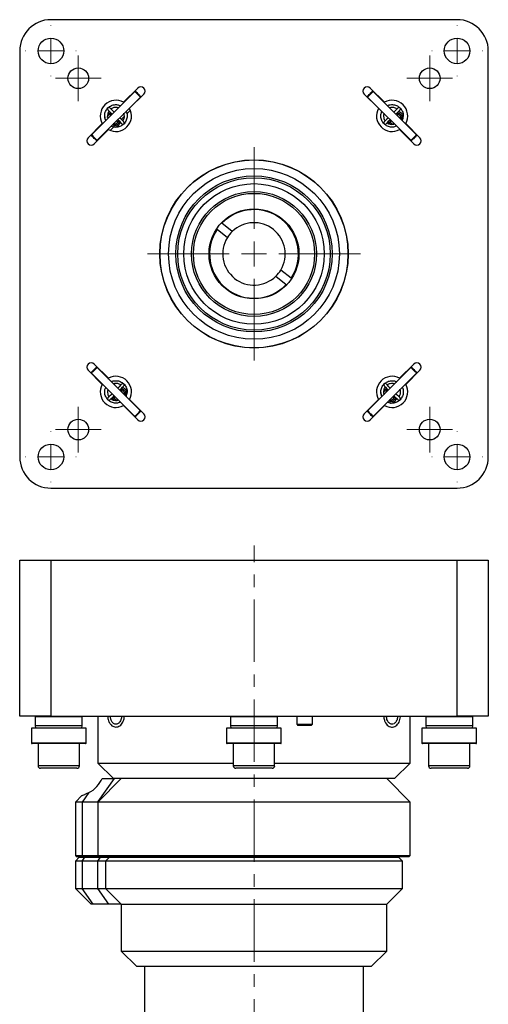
# Model space of a CAD drawing. Header units: inches. Extents: x 0.9 to 20.1, y 0.3 to 16.1.
# Tile 5 of 6: x 9 to 12.8, y 8.2 to 16.1. Entities that reach past the tile are written whole.
import ezdxf

# ---------------------------------------------------------------- set-up
doc = ezdxf.new("R2010")
doc.units = ezdxf.units.IN
doc.header["$MEASUREMENT"] = 0
doc.linetypes.add('CENTERX2', pattern=[0.8, 0.5, -0.1, 0.1, -0.1])

# ---------------------------------------------------------------- blocks, each defined once
blk = doc.blocks.new('SW_CENTERMARKSYMBOL_0')
at = {"color": 0, "linetype": 'Continuous', "lineweight": 0}
for p, q in [((0, 0.2), (0, 0.8535)), ((0, 0), (0, 0.1)), ((-0.2, 0), (-0.8535, 0)), ((0, 0), (-0.1, 0)), ((0, 0), (0, -0.1)), ((0, 0), (0.1, 0)), ((0.2, 0), (0.8535, 0)), ((0, -0.2), (0, -0.8535))]:
    blk.add_line(p, q, dxfattribs=at)
blk = doc.blocks.new('SW_CENTERMARKSYMBOL_1')
at = {"color": 0, "linetype": 'Continuous', "lineweight": 0}
for p, q in [((0, 0.1), (0, 0.1827)), ((0, 0), (0, 0.1)), ((-0.1, 0), (-0.1827, 0)), ((0, 0), (-0.1, 0)), ((0, 0), (0, -0.1)), ((0, 0), (0.1, 0)), ((0.1, 0), (0.1827, 0)), ((0, -0.1), (0, -0.1827))]:
    blk.add_line(p, q, dxfattribs=at)
blk = doc.blocks.new('SW_CENTERMARKSYMBOL_2')
at = {"color": 0, "linetype": 'Continuous', "lineweight": 0}
for p, q in [((0, 0.2), (0, 0.2025)), ((0, 0), (0, 0.1)), ((-0.2, 0), (-0.2025, 0)), ((0, 0), (-0.1, 0)), ((0, 0), (0, -0.1)), ((0, 0), (0.1, 0)), ((0.2, 0), (0.2025, 0)), ((0, -0.2), (0, -0.2025))]:
    blk.add_line(p, q, dxfattribs=at)
blk = doc.blocks.new('SW_CENTERMARKSYMBOL_3')
at = {"color": 0, "linetype": 'Continuous', "lineweight": 0}
for p, q in [((0, 0.2), (0, 0.2025)), ((0, 0), (0, 0.1)), ((-0.2, 0), (-0.2025, 0)), ((0, 0), (-0.1, 0)), ((0, 0), (0, -0.1)), ((0, 0), (0.1, 0)), ((0.2, 0), (0.2025, 0)), ((0, -0.2), (0, -0.2025))]:
    blk.add_line(p, q, dxfattribs=at)
blk = doc.blocks.new('SW_CENTERMARKSYMBOL_4')
at = {"color": 0, "linetype": 'Continuous', "lineweight": 0}
for p, q in [((0, 0.1), (0, 0.1827)), ((0, 0), (0, 0.1)), ((-0.1, 0), (-0.1827, 0)), ((0, 0), (-0.1, 0)), ((0, 0), (0, -0.1)), ((0, 0), (0.1, 0)), ((0.1, 0), (0.1827, 0)), ((0, -0.1), (0, -0.1827))]:
    blk.add_line(p, q, dxfattribs=at)
blk = doc.blocks.new('SW_CENTERMARKSYMBOL_5')
at = {"color": 0, "linetype": 'Continuous', "lineweight": 0}
for p, q in [((0, 0.1), (0, 0.1827)), ((0, 0), (0, 0.1)), ((-0.1, 0), (-0.1827, 0)), ((0, 0), (-0.1, 0)), ((0, 0), (0, -0.1)), ((0, 0), (0.1, 0)), ((0.1, 0), (0.1827, 0)), ((0, -0.1), (0, -0.1827))]:
    blk.add_line(p, q, dxfattribs=at)
blk = doc.blocks.new('SW_CENTERMARKSYMBOL_6')
at = {"color": 0, "linetype": 'Continuous', "lineweight": 0}
for p, q in [((0, 0.2), (0, 0.2025)), ((0, 0), (0, 0.1)), ((-0.2, 0), (-0.2025, 0)), ((0, 0), (-0.1, 0)), ((0, 0), (0, -0.1)), ((0, 0), (0.1, 0)), ((0.2, 0), (0.2025, 0)), ((0, -0.2), (0, -0.2025))]:
    blk.add_line(p, q, dxfattribs=at)
blk = doc.blocks.new('SW_CENTERMARKSYMBOL_7')
at = {"color": 0, "linetype": 'Continuous', "lineweight": 0}
for p, q in [((0, 0.1), (0, 0.1827)), ((0, 0), (0, 0.1)), ((-0.1, 0), (-0.1827, 0)), ((0, 0), (-0.1, 0)), ((0, 0), (0, -0.1)), ((0, 0), (0.1, 0)), ((0.1, 0), (0.1827, 0)), ((0, -0.1), (0, -0.1827))]:
    blk.add_line(p, q, dxfattribs=at)
blk = doc.blocks.new('SW_CENTERMARKSYMBOL_8')
at = {"color": 0, "linetype": 'Continuous', "lineweight": 0}
for p, q in [((0, 0.2), (0, 0.2025)), ((0, 0), (0, 0.1)), ((-0.2, 0), (-0.2025, 0)), ((0, 0), (-0.1, 0)), ((0, 0), (0, -0.1)), ((0, 0), (0.1, 0)), ((0.2, 0), (0.2025, 0)), ((0, -0.2), (0, -0.2025))]:
    blk.add_line(p, q, dxfattribs=at)

msp = doc.modelspace()

# ---------------------------------------------------------------- linework, layer by layer
at = {"color": 7, "linetype": 'Continuous', "lineweight": 25}
for p, q in [((12.5047, 16.1136), (9.2547, 16.1136)), ((9.0047, 15.8636), (9.0047, 12.6136)), ((12.7547, 12.6136), (12.7547, 15.8636)), ((9.926, 15.5388), (9.5795, 15.1924)), ((9.9491, 15.5666), (9.8354, 15.4528)), ((9.933, 15.5388), (9.926, 15.5388)), ((11.924, 15.4528), (11.8102, 15.5666)), ((11.8334, 15.5388), (11.8263, 15.5388)), ((12.1799, 15.1924), (11.8334, 15.5388)), ((9.6237, 15.1482), (9.9702, 15.4946)), ((9.8354, 15.4528), (9.8383, 15.4512)), ((9.8842, 15.4041), (9.9979, 15.5178)), ((9.9702, 15.4946), (9.9702, 15.5017)), ((11.7615, 15.5178), (11.8752, 15.4041)), ((11.7892, 15.5017), (11.7892, 15.4946)), ((11.7892, 15.4946), (12.1357, 15.1482)), ((11.9211, 15.4512), (11.924, 15.4528)), ((9.8914, 15.3886), (9.8632, 15.3606)), ((9.8825, 15.407), (9.8842, 15.4041)), ((11.8752, 15.4041), (11.8769, 15.407)), ((11.9605, 15.4293), (11.9705, 15.4324)), ((11.9739, 15.4107), (11.9614, 15.4068)), ((12.0456, 15.3731), (12.0389, 15.3823)), ((9.6861, 15.3355), (9.6866, 15.3256)), ((9.7325, 15.3543), (9.7391, 15.3519)), ((9.7833, 15.3077), (9.7856, 15.3011)), ((9.8416, 15.3392), (9.818, 15.3159)), ((9.842, 15.3541), (9.8382, 15.3666)), ((9.8607, 15.3675), (9.8637, 15.3576)), ((11.9738, 15.3011), (11.9761, 15.3077)), ((12.0203, 15.3519), (12.0269, 15.3543)), ((12.0512, 15.33), (12.0492, 15.3244)), ((12.0499, 15.3263), (12.0512, 15.3377)), ((12.0658, 15.3064), (12.0728, 15.3256)), ((9.6655, 15.2829), (9.5517, 15.1692)), ((9.6005, 15.1204), (9.7143, 15.2341)), ((9.6672, 15.28), (9.6655, 15.2829)), ((9.7143, 15.2341), (9.7113, 15.2358)), ((9.7568, 15.2553), (9.7286, 15.2274)), ((9.7378, 15.2622), (9.757, 15.2553)), ((9.7613, 15.2768), (9.754, 15.2795)), ((9.7577, 15.2782), (9.769, 15.2769)), ((9.8044, 15.2825), (9.8137, 15.2891)), ((12.048, 15.2358), (12.0451, 15.2341)), ((12.0451, 15.2341), (12.1588, 15.1204)), ((12.0939, 15.2829), (12.0922, 15.28)), ((12.2076, 15.1692), (12.0939, 15.2829)), ((9.5795, 15.1924), (9.5795, 15.1853)), ((9.6166, 15.1482), (9.6237, 15.1482)), ((12.1357, 15.1482), (12.1428, 15.1482)), ((12.1799, 15.1853), (12.1799, 15.1924)), ((10.5843, 14.4355), (10.6668, 14.3698)), ((10.706, 14.4185), (10.6234, 14.4842)), ((11.1765, 14.0439), (11.0939, 14.1097)), ((11.0552, 14.0606), (11.1378, 13.9949)), ((9.7143, 13.2431), (9.6005, 13.3569)), ((9.6163, 13.3288), (9.6166, 13.3291)), ((9.6237, 13.3291), (9.6166, 13.3291)), ((9.9702, 12.9826), (9.6237, 13.3291)), ((12.1357, 13.3291), (11.7892, 12.9826)), ((12.1588, 13.3569), (12.0451, 13.2431)), ((12.1428, 13.3291), (12.1357, 13.3291)), ((9.5517, 13.3081), (9.6655, 13.1943)), ((9.5795, 13.292), (9.5795, 13.2849)), ((9.5795, 13.2849), (9.926, 12.9385)), ((9.7113, 13.2415), (9.7143, 13.2431)), ((11.8334, 12.9385), (12.1799, 13.2849)), ((12.0451, 13.2431), (12.048, 13.2415)), ((12.0939, 13.1943), (12.2076, 13.3081)), ((12.1799, 13.2849), (12.1799, 13.292)), ((9.6655, 13.1943), (9.6672, 13.1973)), ((9.7508, 13.2196), (9.7608, 13.2227)), ((9.7642, 13.201), (9.7517, 13.1971)), ((9.7642, 13.201), (9.7691, 13.201)), ((9.8359, 13.1634), (9.8292, 13.1726)), ((12.0922, 13.1973), (12.0939, 13.1943)), ((9.764, 13.0914), (9.7664, 13.098)), ((9.8106, 13.1422), (9.8172, 13.1446)), ((9.8415, 13.1203), (9.8388, 13.1129)), ((9.8402, 13.1166), (9.8415, 13.128)), ((9.8561, 13.0967), (9.863, 13.1159)), ((11.9422, 13.1446), (11.9488, 13.1422)), ((11.993, 13.098), (11.9953, 13.0914)), ((12.0517, 13.1444), (12.0479, 13.1569)), ((12.0704, 13.1578), (12.0734, 13.1479)), ((9.8383, 13.0261), (9.8354, 13.0244)), ((9.8354, 13.0244), (9.9491, 12.9107)), ((9.8842, 13.0732), (9.8825, 13.0703)), ((9.9979, 12.9595), (9.8842, 13.0732)), ((11.8752, 13.0732), (11.7615, 12.9595)), ((11.8102, 12.9107), (11.924, 13.0244)), ((11.8769, 13.0703), (11.8752, 13.0732)), ((11.924, 13.0244), (11.9211, 13.0261)), ((11.9475, 13.0525), (11.9667, 13.0456)), ((11.9711, 13.0671), (11.9637, 13.0698)), ((11.9674, 13.0685), (11.9787, 13.0672)), ((12.0141, 13.0728), (12.0234, 13.0794)), ((9.926, 12.9385), (9.933, 12.9385)), ((9.9697, 12.9822), (9.9702, 12.9826)), ((9.9702, 12.9756), (9.9702, 12.9826)), ((11.7892, 12.9826), (11.7892, 12.9756)), ((11.8263, 12.9385), (11.8334, 12.9385)), ((9.2547, 12.3636), (12.5047, 12.3636)), ((9.0047, 10.5383), (9.0047, 11.7883)), ((9.0047, 11.7883), (9.2547, 11.7883)), ((9.2547, 11.7883), (9.2547, 10.5383)), ((9.2547, 11.7883), (12.5047, 11.7883)), ((12.5047, 10.5383), (12.5047, 11.7883)), ((12.5047, 11.7883), (12.7547, 11.7883)), ((12.7547, 11.7883), (12.7547, 10.5383)), ((9.2547, 10.5383), (9.0047, 10.5383)), ((9.1297, 10.5333), (9.1297, 10.4602)), ((9.2547, 10.5383), (12.5047, 10.5383)), ((9.5047, 10.4602), (9.5047, 10.5333)), ((9.6297, 10.5383), (9.6297, 10.1633)), ((10.6922, 10.5333), (10.6922, 10.4602)), ((11.0672, 10.4602), (11.0672, 10.5333)), ((11.2216, 10.5383), (11.2216, 10.4733)), ((11.3466, 10.4733), (11.3466, 10.5383)), ((12.1297, 10.1633), (12.1297, 10.5383)), ((12.2547, 10.5333), (12.2547, 10.4602)), ((12.7547, 10.5383), (12.5047, 10.5383)), ((12.6297, 10.4602), (12.6297, 10.5333)), ((9.0984, 10.4435), (9.0984, 10.3235)), ((9.5359, 10.4435), (9.0984, 10.4435)), ((9.5359, 10.3235), (9.5359, 10.4435)), ((10.6609, 10.4435), (10.6609, 10.3235)), ((11.0984, 10.4435), (10.6609, 10.4435)), ((11.0984, 10.3235), (11.0984, 10.4435)), ((11.2216, 10.4733), (11.2316, 10.4633)), ((11.2216, 10.4733), (11.3003, 10.4733)), ((11.2977, 10.4633), (11.2316, 10.4633)), ((11.3366, 10.4633), (11.2977, 10.4633)), ((11.3003, 10.4733), (11.3466, 10.4733)), ((11.3366, 10.4633), (11.3466, 10.4733)), ((12.2234, 10.4435), (12.2234, 10.3235)), ((12.6609, 10.4435), (12.2234, 10.4435)), ((12.6609, 10.3235), (12.6609, 10.4435)), ((9.5309, 10.3185), (9.1034, 10.3185)), ((9.1518, 10.3185), (9.1518, 10.1413)), ((9.4825, 10.1413), (9.4825, 10.3185)), ((11.0934, 10.3185), (10.6659, 10.3185)), ((10.7143, 10.3185), (10.7143, 10.1413)), ((11.045, 10.1413), (11.045, 10.3185)), ((12.6559, 10.3185), (12.2284, 10.3185)), ((12.2768, 10.3185), (12.2768, 10.1413)), ((12.6075, 10.1413), (12.6075, 10.3185)), ((9.4387, 10.1216), (9.1715, 10.1216)), ((9.4629, 10.1216), (9.4387, 10.1216)), ((9.6297, 10.1633), (9.7547, 10.0383)), ((9.6297, 10.1633), (10.7143, 10.1633)), ((11.0159, 10.1216), (10.734, 10.1216)), ((11.0254, 10.1216), (11.0159, 10.1216)), ((11.045, 10.1633), (12.1297, 10.1633)), ((12.0047, 10.0383), (12.1297, 10.1633)), ((12.5879, 10.1216), (12.2965, 10.1216)), ((9.8172, 10.0383), (9.6297, 9.8508)), ((9.6636, 10.0383), (9.7547, 10.0383)), ((10.8797, 10.0383), (9.7547, 10.0383)), ((12.0047, 10.0383), (10.8797, 10.0383)), ((12.1297, 9.8508), (11.9422, 10.0383)), ((9.5026, 9.903), (9.4504, 9.8508)), ((9.5587, 9.9268), (9.5047, 9.8508)), ((9.4504, 9.8508), (9.4504, 9.4233)), ((9.5047, 9.8508), (9.4504, 9.8508)), ((9.6297, 9.8508), (9.5047, 9.8508)), ((9.5047, 9.8508), (9.5047, 9.4233)), ((9.6297, 9.8508), (9.6297, 9.4233)), ((12.1297, 9.8508), (9.6297, 9.8508)), ((12.1297, 9.4233), (12.1297, 9.8508)), ((9.4504, 9.4233), (9.4604, 9.4133)), ((9.4504, 9.4233), (9.5047, 9.4233)), ((9.4817, 9.4083), (9.4504, 9.3771)), ((9.5118, 9.4133), (9.4604, 9.4133)), ((9.4817, 9.4083), (9.5269, 9.4083)), ((9.5047, 9.4233), (9.6297, 9.4233)), ((9.5118, 9.4133), (9.5047, 9.4233)), ((9.5047, 9.3771), (9.5269, 9.4083)), ((9.638, 9.4133), (9.5118, 9.4133)), ((9.5269, 9.4083), (9.652, 9.4083)), ((9.6297, 9.4233), (9.6397, 9.4133)), ((9.6297, 9.4233), (12.1297, 9.4233)), ((9.6298, 9.3771), (9.652, 9.4083)), ((12.1197, 9.4133), (9.6397, 9.4133)), ((9.652, 9.4083), (9.7234, 9.4083)), ((9.7234, 9.4083), (9.6922, 9.3771)), ((9.7234, 9.4083), (12.0359, 9.4083)), ((9.7993, 9.4083), (9.7993, 9.4133)), ((9.7997, 9.4133), (9.7997, 9.4083)), ((11.9597, 9.4083), (11.9597, 9.4133)), ((12.0672, 9.3771), (12.0359, 9.4083)), ((12.1197, 9.4133), (12.1297, 9.4233)), ((9.4504, 9.3771), (9.4504, 9.1583)), ((9.5047, 9.3771), (9.4504, 9.3771)), ((9.6298, 9.3771), (9.5047, 9.3771)), ((9.5047, 9.3771), (9.5047, 9.1583)), ((9.6922, 9.3771), (9.6298, 9.3771)), ((9.6298, 9.1583), (9.6298, 9.3771)), ((9.6922, 9.3771), (9.6922, 9.1583)), ((12.0672, 9.3771), (9.6922, 9.3771)), ((12.0672, 9.1583), (12.0672, 9.3771)), ((9.4504, 9.1583), (9.5754, 9.0333)), ((9.4504, 9.1583), (9.5047, 9.1583)), ((9.5935, 9.0333), (9.5047, 9.1583)), ((9.5047, 9.1583), (9.6298, 9.1583)), ((9.7187, 9.0333), (9.6298, 9.1583)), ((9.6298, 9.1583), (9.6922, 9.1583)), ((9.6922, 9.1583), (9.8172, 9.0333)), ((9.6922, 9.1583), (12.0672, 9.1583)), ((11.9422, 9.0333), (12.0672, 9.1583)), ((9.5935, 9.0333), (9.5754, 9.0333)), ((9.7187, 9.0333), (9.5935, 9.0333)), ((9.8172, 9.0333), (9.7187, 9.0333)), ((9.8172, 9.0333), (9.8172, 8.6583)), ((9.8172, 9.0333), (11.9422, 9.0333)), ((11.9422, 8.6583), (11.9422, 9.0333)), ((9.8172, 8.6583), (9.9422, 8.5333)), ((9.8172, 8.6583), (11.9422, 8.6583)), ((11.8172, 8.5333), (11.9422, 8.6583)), ((11.8172, 8.5333), (9.9422, 8.5333)), ((10.0047, 8.5333), (10.0047, 6.9371)), ((11.7547, 6.9371), (11.7547, 8.5333))]:
    msp.add_line(p, q, dxfattribs=at)
at = {"color": 8, "linetype": 'Continuous', "lineweight": 25}
for p, q in [((9.7381, 15.3647), (9.7381, 15.3644)), ((9.7946, 15.3082), (9.7971, 15.2999)), ((11.9634, 15.3068), (11.9637, 15.3067)), ((12.0199, 15.3633), (12.0281, 15.3658)), ((12.0618, 15.3272), (12.0572, 15.3151)), ((9.7585, 15.2662), (9.7464, 15.2709)), ((9.7537, 13.0971), (9.754, 13.097)), ((9.8102, 13.1536), (9.8184, 13.156)), ((9.8521, 13.1175), (9.8475, 13.1054)), ((11.8963, 13.1159), (11.8963, 13.116)), ((11.9478, 13.155), (11.9478, 13.1547)), ((12.0043, 13.0985), (12.0068, 13.0902)), ((11.9683, 13.0565), (11.9561, 13.0612)), ((9.5047, 10.5333), (9.1297, 10.5333)), ((11.0672, 10.5333), (10.6922, 10.5333)), ((12.6297, 10.5333), (12.2547, 10.5333)), ((9.5047, 10.4602), (9.1297, 10.4602)), ((11.0672, 10.4602), (10.6922, 10.4602)), ((12.6297, 10.4602), (12.2547, 10.4602)), ((9.5359, 10.3235), (9.0984, 10.3235)), ((11.0984, 10.3235), (10.6609, 10.3235)), ((12.6609, 10.3235), (12.2234, 10.3235)), ((9.4551, 10.1413), (9.1518, 10.1413)), ((9.4825, 10.1413), (9.4551, 10.1413)), ((11.0343, 10.1413), (10.7143, 10.1413)), ((11.045, 10.1413), (11.0343, 10.1413)), ((12.6075, 10.1413), (12.2768, 10.1413)), ((9.6337, 9.8548), (9.7641, 10.0383)), ((9.638, 9.4133), (9.6337, 9.4193))]:
    msp.add_line(p, q, dxfattribs=at)
at = {"color": 7, "linetype": 'CENTERX2', "lineweight": 18}
msp.add_line((10.8797, 4.5723), (10.8797, 11.9051), dxfattribs=at)
at = {"color": 7, "linetype": 'Continuous', "lineweight": 25, "flags": 128}
for points in [[(9.9702, 15.4946), (9.9698, 15.495), (9.9666, 15.4982), (9.9606, 15.5042), (9.9527, 15.5121), (9.9441, 15.5207), (9.9361, 15.5287), (9.9299, 15.5349), (9.9265, 15.5383), (9.926, 15.5388)], [(9.933, 15.5388), (9.9335, 15.5384), (9.9363, 15.5356), (9.9415, 15.5304), (9.9483, 15.5236), (9.9555, 15.5164), (9.9621, 15.5097), (9.9672, 15.5047), (9.9699, 15.502), (9.9702, 15.5017)], [(11.8334, 15.5388), (11.832, 15.5374), (11.8274, 15.5329), (11.8204, 15.5259), (11.812, 15.5175), (11.8035, 15.509), (11.7962, 15.5016), (11.7912, 15.4966), (11.7892, 15.4947), (11.7892, 15.4946)], [(11.7892, 15.5017), (11.7892, 15.5017), (11.7909, 15.5034), (11.7951, 15.5076), (11.8012, 15.5137), (11.8084, 15.5209), (11.8154, 15.5279), (11.8213, 15.5338), (11.8251, 15.5376), (11.8263, 15.5388)], [(9.7112, 15.3916), (9.7139, 15.3888), (9.7219, 15.3809), (9.7342, 15.3686), (9.745, 15.3578)], [(9.7605, 15.3734), (9.7498, 15.3841), (9.7374, 15.3965), (9.7295, 15.4044), (9.7268, 15.4071)], [(12.0326, 15.4071), (12.0299, 15.4044), (12.022, 15.3965), (12.0096, 15.3841), (11.9989, 15.3734)], [(12.0144, 15.3578), (12.0252, 15.3686), (12.0375, 15.3809), (12.0454, 15.3888), (12.0482, 15.3916)], [(12.05, 15.4047), (12.0482, 15.4071), (12.048, 15.4073)], [(9.7892, 15.3136), (9.7999, 15.3029), (9.8122, 15.2905), (9.8202, 15.2826), (9.8229, 15.2799)], [(9.8385, 15.2954), (9.8357, 15.2981), (9.8278, 15.3061), (9.8154, 15.3184), (9.8047, 15.3292)], [(11.9547, 15.3292), (11.9439, 15.3184), (11.9316, 15.3061), (11.9236, 15.2981), (11.9209, 15.2954)], [(11.9365, 15.2799), (11.9392, 15.2826), (11.9471, 15.2905), (11.9595, 15.3029), (11.9702, 15.3136)], [(9.5795, 15.1924), (9.58, 15.1919), (9.5834, 15.1884), (9.5896, 15.1823), (9.5976, 15.1742), (9.6062, 15.1656), (9.6141, 15.1577), (9.6201, 15.1517), (9.6233, 15.1485), (9.6237, 15.1482)], [(9.6166, 15.1482), (9.6163, 15.1485), (9.6136, 15.1511), (9.6086, 15.1562), (9.6019, 15.1628), (9.5947, 15.1701), (9.588, 15.1768), (9.5828, 15.182), (9.5799, 15.1849), (9.5795, 15.1853)], [(12.1357, 15.1482), (12.1357, 15.1482), (12.1377, 15.1501), (12.1427, 15.1552), (12.15, 15.1625), (12.1585, 15.171), (12.1669, 15.1794), (12.1739, 15.1864), (12.1785, 15.1909), (12.1799, 15.1924)], [(12.1799, 15.1853), (12.1787, 15.1841), (12.1749, 15.1803), (12.169, 15.1744), (12.1619, 15.1673), (12.1548, 15.1602), (12.1486, 15.154), (12.1444, 15.1498), (12.1428, 15.1482), (12.1428, 15.1482)], [(9.6237, 13.3291), (9.6233, 13.3287), (9.6199, 13.3254), (9.6138, 13.3193), (9.6059, 13.3113), (9.5972, 13.3027), (9.5893, 13.2947), (9.5832, 13.2886), (9.5799, 13.2853), (9.5795, 13.2849)], [(9.5795, 13.292), (9.5798, 13.2924), (9.5826, 13.2951), (9.5877, 13.3002), (9.5944, 13.3069), (9.6016, 13.3142), (9.6083, 13.3208), (9.6135, 13.326), (9.6163, 13.3288)], [(12.1799, 13.2849), (12.1795, 13.2853), (12.1764, 13.2884), (12.1704, 13.2944), (12.1625, 13.3023), (12.1539, 13.3109), (12.1459, 13.319), (12.1396, 13.3252), (12.1362, 13.3286), (12.1357, 13.3291)], [(12.1428, 13.3291), (12.1432, 13.3287), (12.1461, 13.3258), (12.1513, 13.3206), (12.158, 13.3138), (12.1653, 13.3066), (12.1719, 13.3), (12.1769, 13.2949), (12.1796, 13.2923), (12.1799, 13.292)], [(9.8229, 13.1974), (9.8202, 13.1947), (9.8122, 13.1868), (9.7999, 13.1744), (9.7892, 13.1637)], [(9.8047, 13.1481), (9.8154, 13.1588), (9.8278, 13.1712), (9.8357, 13.1791), (9.8385, 13.1819)], [(11.9209, 13.1819), (11.9236, 13.1791), (11.9316, 13.1712), (11.9439, 13.1588), (11.9547, 13.1481)], [(11.9702, 13.1637), (11.9595, 13.1744), (11.9471, 13.1868), (11.9392, 13.1947), (11.9365, 13.1974)], [(9.745, 13.1195), (9.7342, 13.1087), (9.7219, 13.0964), (9.7139, 13.0884), (9.7112, 13.0857)], [(9.7268, 13.0701), (9.7295, 13.0729), (9.7374, 13.0808), (9.7498, 13.0932), (9.7605, 13.1039)], [(11.9989, 13.1039), (12.0096, 13.0932), (12.022, 13.0808), (12.0299, 13.0729), (12.0326, 13.0701)], [(12.0482, 13.0857), (12.0454, 13.0884), (12.0375, 13.0964), (12.0252, 13.1087), (12.0144, 13.1195)], [(9.926, 12.9385), (9.9264, 12.9389), (9.9297, 12.9422), (9.9358, 12.9482), (9.9437, 12.9562), (9.9523, 12.9648), (9.9603, 12.9728), (9.9664, 12.9789), (9.9697, 12.9822)], [(9.9702, 12.9756), (9.9698, 12.9752), (9.967, 12.9724), (9.9619, 12.9673), (9.9552, 12.9606), (9.948, 12.9534), (9.9413, 12.9467), (9.9362, 12.9416), (9.9334, 12.9388), (9.933, 12.9385)], [(11.7892, 12.9826), (11.7897, 12.9821), (11.7932, 12.9787), (11.7994, 12.9725), (11.8074, 12.9645), (11.816, 12.9558), (11.8239, 12.9479), (11.8299, 12.9419), (11.8331, 12.9388), (11.8334, 12.9385)], [(11.8263, 12.9385), (11.826, 12.9387), (11.8234, 12.9414), (11.8184, 12.9464), (11.8117, 12.953), (11.8045, 12.9603), (11.7977, 12.967), (11.7925, 12.9722), (11.7896, 12.9751), (11.7892, 12.9756)], [(9.1297, 10.4602), (9.1312, 10.445), (9.1315, 10.4435)], [(9.5029, 10.4435), (9.5032, 10.445), (9.5047, 10.4602)], [(10.6922, 10.4602), (10.6937, 10.445), (10.694, 10.4435)], [(11.0654, 10.4435), (11.0657, 10.445), (11.0672, 10.4602)], [(12.2547, 10.4602), (12.2562, 10.445), (12.2565, 10.4435)], [(12.6279, 10.4435), (12.6282, 10.445), (12.6297, 10.4602)]]:
    msp.add_lwpolyline(points, dxfattribs=at)
at = {"color": 8, "linetype": 'Continuous', "lineweight": 25, "flags": 128}
for points in [[(12.0281, 15.3658), (12.027, 15.3698), (12.0269, 15.3703)], [(9.7325, 15.3543), (9.7339, 15.3548), (9.7355, 15.357), (9.737, 15.3603), (9.7381, 15.3644)], [(9.7971, 15.2999), (9.7929, 15.2993), (9.7893, 15.2994), (9.7867, 15.3), (9.7856, 15.3011), (9.7856, 15.3011)], [(9.7971, 15.2999), (9.8012, 15.301), (9.8016, 15.3012)], [(11.9738, 15.3011), (11.9732, 15.3026), (11.9711, 15.3042), (11.9677, 15.3056), (11.9637, 15.3067)], [(12.0281, 15.3658), (12.0287, 15.3616), (12.0287, 15.3579), (12.0281, 15.3554), (12.0269, 15.3543), (12.0269, 15.3543)], [(9.7641, 13.0914), (9.7635, 13.0929), (9.7614, 13.0945), (9.758, 13.0959), (9.754, 13.097)], [(9.8184, 13.156), (9.8173, 13.1601), (9.8172, 13.1606)], [(9.8184, 13.156), (9.819, 13.1519), (9.819, 13.1482), (9.8183, 13.1457), (9.8172, 13.1446), (9.8172, 13.1446)], [(11.9422, 13.1446), (11.9436, 13.1451), (11.9452, 13.1472), (11.9467, 13.1506), (11.9478, 13.1547)], [(12.0068, 13.0902), (12.0026, 13.0896), (11.999, 13.0896), (11.9964, 13.0903), (11.9953, 13.0914), (11.9953, 13.0914)], [(12.0068, 13.0902), (12.0109, 13.0913), (12.0113, 13.0914)]]:
    msp.add_lwpolyline(points, dxfattribs=at)
at = {"color": 7, "linetype": 'Continuous', "lineweight": 25}
for centre, radius in [((9.2547, 15.8636), 0.1025), ((12.5047, 15.8636), 0.1025), ((9.4737, 15.6446), 0.0827), ((12.2857, 15.6446), 0.0827), ((10.8797, 14.2386), 0.7535), ((10.8797, 14.2386), 0.752), ((10.8797, 14.2386), 0.6835), ((10.8797, 14.2386), 0.625), ((10.8797, 14.2386), 0.61), ((10.8797, 14.2386), 0.5625), ((10.8797, 14.2386), 0.5), ((10.8797, 14.2386), 0.485), ((10.8797, 14.2386), 0.36), ((9.4737, 12.8326), 0.0827), ((12.2857, 12.8326), 0.0827), ((9.2547, 12.6136), 0.1025), ((12.5047, 12.6136), 0.1025)]:
    msp.add_circle(centre, radius, dxfattribs=at)
for centre, radius, start, end in [((9.2547, 15.8636), 0.25, 90, 180), ((12.5047, 15.8636), 0.25, 0, 90), ((9.9735, 15.5422), 0.0345, 315, 135), ((11.7858, 15.5422), 0.0345, 45, 225), ((9.7748, 15.3435), 0.125, 61.02162, 208.97838), ((11.9845, 15.3435), 0.125, 331.02162, 118.97838), ((9.719, 15.3994), 0.011, 45, 225), ((9.7748, 15.3435), 0.125, 241.02162, 28.97838), ((11.9845, 15.3435), 0.125, 151.02162, 298.97838), ((11.9287, 15.2876), 0.011, 135, 315), ((9.5761, 15.1448), 0.0345, 135, 315), ((12.1832, 15.1448), 0.0345, 225, 45), ((10.8797, 14.2386), 0.355, 326.73085, 136.22536), ((10.8797, 14.2386), 0.355, 146.32578, 316.63043), ((10.8797, 14.2386), 0.25, 328.9477, 134.00851), ((10.8797, 14.2386), 0.25, 148.37021, 314.586), ((10.8797, 14.2386), 0.25, 134.00851, 148.37021), ((10.8797, 14.2386), 0.25, 314.586, 328.9477), ((9.5761, 13.3325), 0.0345, 45, 225), ((12.1832, 13.3325), 0.0345, 315, 135), ((9.7748, 13.1338), 0.125, 331.02162, 118.97838), ((11.9845, 13.1338), 0.125, 61.02162, 208.97838), ((9.7748, 13.1338), 0.125, 151.02162, 298.97838), ((11.9287, 13.1897), 0.011, 45, 225), ((11.9845, 13.1338), 0.125, 241.02162, 28.97838), ((9.719, 13.0779), 0.011, 135, 315), ((9.9735, 12.9351), 0.0345, 225, 45), ((11.7858, 12.9351), 0.0345, 135, 315), ((9.2547, 12.6136), 0.25, 180, 270), ((12.5047, 12.6136), 0.25, 270, 0), ((9.1347, 10.5333), 0.005, 90, 180), ((9.4997, 10.5333), 0.005, 0, 90), ((10.6972, 10.5333), 0.005, 90, 180), ((11.0622, 10.5333), 0.005, 0, 90), ((12.2597, 10.5333), 0.005, 90, 180), ((12.6247, 10.5333), 0.005, 0, 90), ((9.1034, 10.3235), 0.005, 180, 270), ((9.5309, 10.3235), 0.005, 270, 0), ((10.6659, 10.3235), 0.005, 180, 270), ((11.0934, 10.3235), 0.005, 270, 0), ((12.2284, 10.3235), 0.005, 180, 270), ((12.6559, 10.3235), 0.005, 270, 0), ((9.1715, 10.1413), 0.0197, 180, 270), ((9.4629, 10.1413), 0.0197, 270, 0), ((10.734, 10.1413), 0.0197, 180, 270), ((11.0254, 10.1413), 0.0197, 270, 0), ((12.2965, 10.1413), 0.0197, 180, 270), ((12.5879, 10.1413), 0.0197, 270, 0)]:
    msp.add_arc(centre, radius, start, end, dxfattribs=at)
at = {"color": 8, "linetype": 'Continuous', "lineweight": 25}
for centre, radius, start, end in [((12.0688, 15.3755), 0.0488, 248.7994, 261.77458), ((12.0718, 15.358), 0.0323, 252.03209, 271.64245), ((9.7902, 15.2561), 0.0332, 162.28981, 181.38473), ((9.8068, 15.2592), 0.0488, 158.79859, 171.77465), ((9.8591, 13.1658), 0.0488, 248.79859, 261.77465), ((9.8622, 13.1491), 0.0332, 252.28981, 271.38473), ((11.999, 13.0465), 0.0323, 162.03209, 181.64245), ((12.0165, 13.0495), 0.0488, 158.7994, 171.77458)]:
    msp.add_arc(centre, radius, start, end, dxfattribs=at)
at = {"color": 7, "linetype": 'Continuous', "lineweight": 25}
msp.add_ellipse((9.5849, 10.0008), major_axis=(0.0768, 0.0768), ratio=0.411261, start_param=4.000559, end_param=5.571355, dxfattribs=at)
for points, knots in [([(9.6938, 15.3067), (9.6905, 15.3148), (9.683, 15.3331), (9.6855, 15.3648), (9.6988, 15.3954), (9.7227, 15.4194), (9.7533, 15.4328), (9.785, 15.4353), (9.8035, 15.4279), (9.8117, 15.4245)], [0, 0, 0, 0, 0.120012, 0.271737, 0.423461, 0.575186, 0.72691, 0.878635, 1, 1, 1, 1]), ([(9.7198, 15.383), (9.7194, 15.3826), (9.7132, 15.3764), (9.708, 15.3592), (9.7052, 15.3386), (9.7096, 15.3273), (9.7109, 15.3238)], [0, 0, 0, 0, 0.0245736, 0.4232173, 0.8218613, 1, 1, 1, 1]), ([(9.7263, 15.3765), (9.7235, 15.3764), (9.7194, 15.3762), (9.7157, 15.3746), (9.7145, 15.3741)], [0, 0, 0, 0, 0.679529, 1, 1, 1, 1]), ([(9.7945, 15.4074), (9.791, 15.4088), (9.7796, 15.4131), (9.7589, 15.4103), (9.7417, 15.4051), (9.7356, 15.3989), (9.7353, 15.3986)], [0, 0, 0, 0, 0.181482, 0.580139, 0.978796, 1, 1, 1, 1]), ([(9.8558, 15.3802), (9.8572, 15.3779), (9.8644, 15.3662), (9.8663, 15.3403), (9.8598, 15.3079), (9.8411, 15.2795), (9.8138, 15.2606), (9.7883, 15.2521), (9.7739, 15.2544), (9.7703, 15.255)], [0, 0, 0, 0, 0.044263, 0.223569, 0.402875, 0.582181, 0.761487, 0.940793, 1, 1, 1, 1]), ([(12.0214, 15.2625), (12.0133, 15.2592), (11.9949, 15.2517), (11.9632, 15.2541), (11.9326, 15.2675), (11.9087, 15.2913), (11.8952, 15.3219), (11.8927, 15.3537), (11.9002, 15.3721), (11.9035, 15.3804)], [0, 0, 0, 0, 0.120012, 0.271736, 0.423461, 0.575186, 0.72691, 0.878635, 1, 1, 1, 1]), ([(11.9478, 15.4244), (11.9501, 15.4259), (11.9618, 15.433), (11.9877, 15.435), (12.0202, 15.4285), (12.0486, 15.4098), (12.0674, 15.3825), (12.0759, 15.357), (12.0736, 15.3425), (12.0731, 15.3389)], [0, 0, 0, 0, 0.044263, 0.223569, 0.402875, 0.582181, 0.761487, 0.940793, 1, 1, 1, 1]), ([(12.0234, 15.3979), (12.0194, 15.4009), (12.0087, 15.4089), (11.9872, 15.4132), (11.9716, 15.4097), (11.9642, 15.408)], [0, 0, 0, 0, 0.238888, 0.636493, 1, 1, 1, 1]), ([(12.0482, 15.4071), (12.0472, 15.4079), (12.0453, 15.4095), (12.0416, 15.4105), (12.0379, 15.4103), (12.0347, 15.4091), (12.0333, 15.4076), (12.0327, 15.407)], [0, 0, 0, 0, 0.214739, 0.429481, 0.644224, 0.858965, 1, 1, 1, 1]), ([(12.0728, 15.3256), (12.0732, 15.3292), (12.0741, 15.3362), (12.0722, 15.3464), (12.0682, 15.3557), (12.0618, 15.3642), (12.0533, 15.3709), (12.0434, 15.3754), (12.0365, 15.3762), (12.0332, 15.3766)], [0, 0, 0, 0, 0.142852, 0.28081, 0.412442, 0.553156, 0.70776, 0.861251, 1, 1, 1, 1]), ([(12.0479, 15.3916), (12.0483, 15.3919), (12.0497, 15.393), (12.051, 15.3957), (12.0516, 15.3994), (12.051, 15.4031), (12.0496, 15.4057), (12.0484, 15.4069), (12.0482, 15.4071)], [0, 0, 0, 0, 0.083651, 0.296092, 0.508539, 0.720982, 0.933424, 1, 1, 1, 1]), ([(9.7082, 15.33), (9.708, 15.3316), (9.7075, 15.3349), (9.7084, 15.3398), (9.7103, 15.3443), (9.7131, 15.3482), (9.7169, 15.3514), (9.7215, 15.3537), (9.7268, 15.355), (9.7306, 15.3545), (9.7325, 15.3543)], [0, 0, 0, 0, 0.110085, 0.22103, 0.334417, 0.452609, 0.569966, 0.708027, 0.856219, 1, 1, 1, 1]), ([(9.757, 15.2553), (9.7605, 15.2548), (9.7675, 15.2539), (9.7777, 15.2559), (9.7871, 15.2599), (9.7955, 15.2662), (9.8023, 15.2748), (9.8068, 15.2846), (9.8075, 15.2916), (9.8079, 15.2949)], [0, 0, 0, 0, 0.142852, 0.280811, 0.412443, 0.553155, 0.707761, 0.861251, 1, 1, 1, 1]), ([(9.7971, 15.2999), (9.7971, 15.2969), (9.7972, 15.291), (9.7944, 15.2828), (9.7897, 15.2759), (9.7824, 15.2696), (9.7717, 15.2649), (9.7629, 15.2658), (9.7585, 15.2662)], [0, 0, 0, 0, 0.152365, 0.300722, 0.446835, 0.579556, 0.789226, 1, 1, 1, 1]), ([(9.7856, 15.3011), (9.7858, 15.2993), (9.7863, 15.2956), (9.7851, 15.2902), (9.7827, 15.2853), (9.7791, 15.2813), (9.775, 15.2786), (9.7706, 15.2769), (9.766, 15.2762), (9.7629, 15.2766), (9.7613, 15.2768)], [0, 0, 0, 0, 0.140402, 0.287556, 0.433989, 0.569994, 0.684893, 0.789543, 0.895237, 1, 1, 1, 1]), ([(9.8293, 15.3046), (9.8323, 15.3086), (9.8402, 15.3193), (9.8445, 15.3409), (9.841, 15.3564), (9.8394, 15.3638)], [0, 0, 0, 0, 0.238888, 0.636492, 1, 1, 1, 1]), ([(9.8385, 15.2799), (9.8393, 15.2808), (9.8408, 15.2827), (9.8418, 15.2864), (9.8416, 15.2901), (9.8404, 15.2933), (9.8389, 15.2947), (9.8384, 15.2953)], [0, 0, 0, 0, 0.214742, 0.429483, 0.644222, 0.858962, 1, 1, 1, 1]), ([(11.9206, 15.3632), (11.9193, 15.3596), (11.9149, 15.3483), (11.9177, 15.3276), (11.9229, 15.3104), (11.9292, 15.3043), (11.9295, 15.304)], [0, 0, 0, 0, 0.181482, 0.580138, 0.978795, 1, 1, 1, 1]), ([(11.9516, 15.295), (11.9517, 15.2922), (11.9519, 15.2881), (11.9535, 15.2844), (11.954, 15.2832)], [0, 0, 0, 0, 0.6827033, 1, 1, 1, 1]), ([(11.998, 15.2768), (11.9964, 15.2766), (11.9931, 15.2762), (11.9883, 15.2771), (11.9837, 15.2789), (11.9798, 15.2818), (11.9766, 15.2855), (11.9743, 15.2902), (11.9731, 15.2955), (11.9735, 15.2993), (11.9738, 15.3011)], [0, 0, 0, 0, 0.110085, 0.221028, 0.334416, 0.452609, 0.569965, 0.708027, 0.856217, 1, 1, 1, 1]), ([(12.0269, 15.3543), (12.0287, 15.3545), (12.0325, 15.355), (12.0378, 15.3538), (12.0428, 15.3513), (12.0467, 15.3478), (12.0495, 15.3436), (12.0511, 15.3393), (12.0518, 15.3347), (12.0514, 15.3316), (12.0512, 15.33)], [0, 0, 0, 0, 0.140401, 0.287557, 0.433987, 0.569993, 0.684893, 0.789544, 0.895237, 1, 1, 1, 1]), ([(12.0281, 15.3658), (12.0311, 15.3658), (12.037, 15.3659), (12.0452, 15.363), (12.0521, 15.3584), (12.0584, 15.3511), (12.0632, 15.3404), (12.0623, 15.3316), (12.0618, 15.3272)], [0, 0, 0, 0, 0.152365, 0.300722, 0.446836, 0.579556, 0.789228, 1, 1, 1, 1]), ([(9.8229, 15.2801), (9.8232, 15.2797), (9.8243, 15.2784), (9.8271, 15.2771), (9.8307, 15.2764), (9.8345, 15.2771), (9.837, 15.2785), (9.8382, 15.2796), (9.8385, 15.2799)], [0, 0, 0, 0, 0.0836541, 0.296095, 0.5085379, 0.7209813, 0.9334267, 1, 1, 1, 1]), ([(11.9451, 15.2885), (11.9454, 15.2881), (11.9516, 15.2818), (11.9688, 15.2766), (11.9895, 15.2739), (12.0008, 15.2782), (12.0042, 15.2796)], [0, 0, 0, 0, 0.024572, 0.423216, 0.821861, 1, 1, 1, 1]), ([(9.8117, 13.0528), (9.8036, 13.0495), (9.7852, 13.042), (9.7535, 13.0444), (9.7229, 13.0578), (9.699, 13.0816), (9.6855, 13.1122), (9.683, 13.144), (9.6905, 13.1624), (9.6938, 13.1706)], [0, 0, 0, 0, 0.120012, 0.271737, 0.423461, 0.575186, 0.72691, 0.878635, 1, 1, 1, 1]), ([(9.7381, 13.2147), (9.7404, 13.2161), (9.7521, 13.2233), (9.778, 13.2253), (9.8105, 13.2188), (9.8388, 13.2), (9.8577, 13.1728), (9.8662, 13.1473), (9.8639, 13.1328), (9.8634, 13.1292)], [0, 0, 0, 0, 0.044263, 0.223569, 0.402875, 0.582181, 0.761487, 0.940793, 1, 1, 1, 1]), ([(9.8137, 13.1882), (9.8097, 13.1912), (9.799, 13.1992), (9.7775, 13.2034), (9.7619, 13.2), (9.7545, 13.1983)], [0, 0, 0, 0, 0.238888, 0.636492, 1, 1, 1, 1]), ([(9.8385, 13.1974), (9.8375, 13.1982), (9.8356, 13.1998), (9.8319, 13.2008), (9.8282, 13.2006), (9.825, 13.1994), (9.8236, 13.1979), (9.823, 13.1973)], [0, 0, 0, 0, 0.214742, 0.429483, 0.644222, 0.858962, 1, 1, 1, 1]), ([(9.863, 13.1159), (9.8635, 13.1195), (9.8644, 13.1265), (9.8625, 13.1367), (9.8585, 13.146), (9.8521, 13.1544), (9.8436, 13.1612), (9.8337, 13.1657), (9.8268, 13.1665), (9.8235, 13.1669)], [0, 0, 0, 0, 0.1428518, 0.2808105, 0.4124425, 0.5531551, 0.7077613, 0.8612508, 1, 1, 1, 1]), ([(9.8382, 13.1819), (9.8386, 13.1822), (9.8399, 13.1833), (9.8413, 13.186), (9.8419, 13.1897), (9.8412, 13.1934), (9.8398, 13.196), (9.8387, 13.1971), (9.8385, 13.1974)], [0, 0, 0, 0, 0.0836541, 0.296095, 0.5085379, 0.7209813, 0.9334267, 1, 1, 1, 1]), ([(11.9035, 13.097), (11.9002, 13.1051), (11.8927, 13.1234), (11.8952, 13.1551), (11.9085, 13.1857), (11.9324, 13.2097), (11.963, 13.2231), (11.9947, 13.2256), (12.0132, 13.2182), (12.0214, 13.2148)], [0, 0, 0, 0, 0.120012, 0.271736, 0.423461, 0.575186, 0.72691, 0.878635, 1, 1, 1, 1]), ([(11.9295, 13.1733), (11.9291, 13.1729), (11.9229, 13.1667), (11.9177, 13.1495), (11.9149, 13.1289), (11.9193, 13.1176), (11.9206, 13.1141)], [0, 0, 0, 0, 0.024572, 0.423216, 0.821861, 1, 1, 1, 1]), ([(11.936, 13.1668), (11.9332, 13.1666), (11.9291, 13.1664), (11.9254, 13.1649), (11.9242, 13.1644)], [0, 0, 0, 0, 0.67953, 1, 1, 1, 1]), ([(12.0042, 13.1977), (12.0007, 13.1991), (11.9893, 13.2034), (11.9686, 13.2006), (11.9515, 13.1954), (11.9453, 13.1892), (11.945, 13.1889)], [0, 0, 0, 0, 0.181482, 0.580138, 0.978795, 1, 1, 1, 1]), ([(12.0655, 13.1705), (12.0669, 13.1682), (12.0741, 13.1565), (12.076, 13.1306), (12.0695, 13.0981), (12.0508, 13.0698), (12.0235, 13.0509), (11.998, 13.0424), (11.9836, 13.0447), (11.98, 13.0452)], [0, 0, 0, 0, 0.044263, 0.223569, 0.402875, 0.582181, 0.761487, 0.940793, 1, 1, 1, 1]), ([(9.7109, 13.1535), (9.7096, 13.1499), (9.7052, 13.1386), (9.708, 13.1179), (9.7132, 13.1007), (9.7195, 13.0946), (9.7198, 13.0943)], [0, 0, 0, 0, 0.181482, 0.580139, 0.978796, 1, 1, 1, 1]), ([(9.7418, 13.0852), (9.742, 13.0825), (9.7422, 13.0784), (9.7438, 13.0747), (9.7443, 13.0735)], [0, 0, 0, 0, 0.679529, 1, 1, 1, 1]), ([(9.7883, 13.0671), (9.7867, 13.0669), (9.7834, 13.0665), (9.7786, 13.0673), (9.774, 13.0692), (9.7701, 13.0721), (9.7669, 13.0758), (9.7646, 13.0805), (9.7634, 13.0858), (9.7638, 13.0896), (9.764, 13.0914)], [0, 0, 0, 0, 0.110085, 0.22103, 0.334417, 0.452609, 0.569966, 0.708027, 0.856219, 1, 1, 1, 1]), ([(9.8172, 13.1446), (9.819, 13.1448), (9.8228, 13.1452), (9.8281, 13.1441), (9.833, 13.1416), (9.837, 13.1381), (9.8397, 13.1339), (9.8414, 13.1296), (9.8421, 13.1249), (9.8417, 13.1218), (9.8415, 13.1203)], [0, 0, 0, 0, 0.140401, 0.287557, 0.433989, 0.569994, 0.684893, 0.789543, 0.895237, 1, 1, 1, 1]), ([(9.8184, 13.156), (9.8214, 13.1561), (9.8273, 13.1562), (9.8355, 13.1533), (9.8424, 13.1487), (9.8487, 13.1414), (9.8535, 13.1307), (9.8526, 13.1219), (9.8521, 13.1175)], [0, 0, 0, 0, 0.1523651, 0.3007221, 0.4468349, 0.5795556, 0.7892266, 1, 1, 1, 1]), ([(11.896, 13.1297), (11.8959, 13.1292), (11.8948, 13.1247), (11.8956, 13.1201), (11.8963, 13.1159)], [0, 0, 0, 0, 0.111084, 1, 1, 1, 1]), ([(11.9179, 13.1203), (11.9177, 13.1219), (11.9173, 13.1252), (11.9181, 13.1301), (11.92, 13.1346), (11.9228, 13.1385), (11.9266, 13.1417), (11.9312, 13.144), (11.9365, 13.1452), (11.9403, 13.1448), (11.9422, 13.1446)], [0, 0, 0, 0, 0.110085, 0.221028, 0.334416, 0.452609, 0.569965, 0.708027, 0.856217, 1, 1, 1, 1]), ([(11.9667, 13.0456), (11.9702, 13.0451), (11.9772, 13.0442), (11.9874, 13.0462), (11.9968, 13.0502), (12.0052, 13.0565), (12.012, 13.0651), (12.0165, 13.0749), (12.0172, 13.0819), (12.0176, 13.0852)], [0, 0, 0, 0, 0.142852, 0.28081, 0.412442, 0.553156, 0.70776, 0.861251, 1, 1, 1, 1]), ([(12.0068, 13.0902), (12.0069, 13.0872), (12.007, 13.0813), (12.0041, 13.0731), (11.9994, 13.0662), (11.9921, 13.0599), (11.9814, 13.0552), (11.9727, 13.056), (11.9683, 13.0565)], [0, 0, 0, 0, 0.152365, 0.300722, 0.446836, 0.579556, 0.789228, 1, 1, 1, 1]), ([(11.9953, 13.0914), (11.9955, 13.0896), (11.996, 13.0859), (11.9948, 13.0805), (11.9924, 13.0756), (11.9888, 13.0716), (11.9847, 13.0689), (11.9803, 13.0672), (11.9757, 13.0665), (11.9726, 13.0669), (11.9711, 13.0671)], [0, 0, 0, 0, 0.140401, 0.287557, 0.433987, 0.569993, 0.684893, 0.789544, 0.895237, 1, 1, 1, 1]), ([(12.039, 13.0949), (12.042, 13.0989), (12.0499, 13.1096), (12.0542, 13.1312), (12.0507, 13.1467), (12.0491, 13.1541)], [0, 0, 0, 0, 0.238888, 0.636493, 1, 1, 1, 1]), ([(12.0482, 13.0701), (12.049, 13.0711), (12.0505, 13.073), (12.0515, 13.0767), (12.0513, 13.0804), (12.0501, 13.0836), (12.0487, 13.085), (12.0481, 13.0856)], [0, 0, 0, 0, 0.214739, 0.429481, 0.644224, 0.858965, 1, 1, 1, 1]), ([(9.7354, 13.0787), (9.7357, 13.0784), (9.7419, 13.0721), (9.7591, 13.0669), (9.7798, 13.0642), (9.7911, 13.0685), (9.7945, 13.0699)], [0, 0, 0, 0, 0.0245736, 0.4232173, 0.8218612, 1, 1, 1, 1]), ([(12.0326, 13.0704), (12.0329, 13.07), (12.034, 13.0687), (12.0368, 13.0674), (12.0405, 13.0667), (12.0442, 13.0674), (12.0467, 13.0688), (12.0479, 13.0699), (12.0482, 13.0701)], [0, 0, 0, 0, 0.083651, 0.296092, 0.508539, 0.720982, 0.933424, 1, 1, 1, 1]), ([(9.7099, 10.5413), (9.7098, 10.5344), (9.7096, 10.521), (9.7141, 10.5025), (9.7207, 10.4874), (9.73, 10.4733), (9.7422, 10.4616), (9.7577, 10.4534), (9.7742, 10.4504), (9.7911, 10.453), (9.8066, 10.461), (9.8199, 10.4735), (9.8304, 10.4894), (9.8375, 10.5079), (9.8412, 10.5246), (9.8413, 10.5349), (9.8413, 10.5383)], [0, 0, 0, 0, 0.076374, 0.146233, 0.208713, 0.263153, 0.346996, 0.422102, 0.499576, 0.578438, 0.656777, 0.734355, 0.811216, 0.887519, 0.961963, 1, 1, 1, 1]), ([(9.8194, 10.5383), (9.8194, 10.5369), (9.8197, 10.5294), (9.8168, 10.5159), (9.8109, 10.4998), (9.8023, 10.4869), (9.7922, 10.478), (9.7817, 10.4735), (9.7708, 10.473), (9.7603, 10.4764), (9.7498, 10.4842), (9.7402, 10.4971), (9.7319, 10.5162), (9.7306, 10.5324), (9.7299, 10.5413)], [0, 0, 0, 0, 0.019505, 0.104686, 0.1895, 0.273734, 0.357301, 0.440279, 0.522914, 0.6059, 0.690023, 0.775886, 0.876667, 1, 1, 1, 1]), ([(11.9196, 10.5413), (11.9194, 10.5351), (11.9191, 10.5234), (11.9231, 10.5036), (11.9315, 10.4842), (11.9456, 10.4667), (11.9618, 10.4555), (11.9799, 10.4504), (11.9982, 10.4521), (12.0154, 10.4601), (12.0298, 10.4735), (12.041, 10.491), (12.0482, 10.5114), (12.0515, 10.5278), (12.0511, 10.5368), (12.051, 10.5383)], [0, 0, 0, 0, 0.0682747, 0.1291295, 0.2297649, 0.316401, 0.4017743, 0.4862241, 0.570684, 0.6547034, 0.7378345, 0.8200998, 0.9017632, 0.9830858, 1, 1, 1, 1]), ([(12.0291, 10.5383), (12.0289, 10.5339), (12.0285, 10.5239), (12.0244, 10.5092), (12.018, 10.4954), (12.0097, 10.4846), (11.9977, 10.4751), (11.985, 10.4723), (11.972, 10.4754), (11.9619, 10.482), (11.953, 10.4924), (11.9462, 10.5049), (11.9408, 10.5215), (11.94, 10.5345), (11.9396, 10.5413)], [0, 0, 0, 0, 0.061267, 0.139474, 0.217291, 0.294586, 0.371312, 0.515227, 0.58323, 0.681097, 0.745297, 0.819764, 0.904626, 1, 1, 1, 1]), ([(9.5029, 9.9027), (9.5027, 9.9026), (9.5019, 9.9023), (9.5093, 9.9053), (9.5241, 9.9113), (9.5419, 9.919), (9.5542, 9.9247), (9.5587, 9.9268)], [0, 0, 0, 0, 0.104051, 0.347786, 0.595128, 0.854189, 1, 1, 1, 1])]:
    msp.add_open_spline(points, degree=3, knots=knots, dxfattribs=at)
at = {"color": 8, "linetype": 'Continuous', "lineweight": 25}
for points, knots in [([(9.71, 15.3597), (9.7112, 15.3607), (9.7149, 15.3634), (9.7219, 15.3656), (9.7302, 15.3664), (9.7355, 15.365), (9.7381, 15.3644)], [0, 0, 0, 0, 0.1560737, 0.4498139, 0.7368559, 1, 1, 1, 1]), ([(11.9683, 15.2786), (11.9674, 15.2799), (11.9646, 15.2835), (11.9624, 15.2905), (11.9617, 15.2988), (11.963, 15.3042), (11.9637, 15.3067)], [0, 0, 0, 0, 0.1560751, 0.4498137, 0.736858, 1, 1, 1, 1]), ([(9.7586, 13.0689), (9.7576, 13.0702), (9.7549, 13.0738), (9.7527, 13.0808), (9.7519, 13.0891), (9.7533, 13.0945), (9.754, 13.097)], [0, 0, 0, 0, 0.156074, 0.449814, 0.736856, 1, 1, 1, 1]), ([(11.9197, 13.15), (11.9209, 13.151), (11.9246, 13.1537), (11.9316, 13.1559), (11.9399, 13.1567), (11.9452, 13.1553), (11.9478, 13.1547)], [0, 0, 0, 0, 0.1560751, 0.4498137, 0.736858, 1, 1, 1, 1])]:
    msp.add_open_spline(points, degree=3, knots=knots, dxfattribs=at)

# ---------------------------------------------------------------- block references
at = {"color": 7, "linetype": 'Continuous', "lineweight": 0}
for name, p in [('SW_CENTERMARKSYMBOL_6', (9.2547, 15.8636)), ('SW_CENTERMARKSYMBOL_8', (12.5047, 15.8636)), ('SW_CENTERMARKSYMBOL_5', (9.4737, 15.6446)), ('SW_CENTERMARKSYMBOL_7', (12.2857, 15.6446)), ('SW_CENTERMARKSYMBOL_0', (10.8797, 14.2386)), ('SW_CENTERMARKSYMBOL_1', (9.4737, 12.8326)), ('SW_CENTERMARKSYMBOL_4', (12.2857, 12.8326)), ('SW_CENTERMARKSYMBOL_2', (9.2547, 12.6136)), ('SW_CENTERMARKSYMBOL_3', (12.5047, 12.6136))]:
    msp.add_blockref(name, p, dxfattribs=at)

doc.saveas('drawing.dxf')
